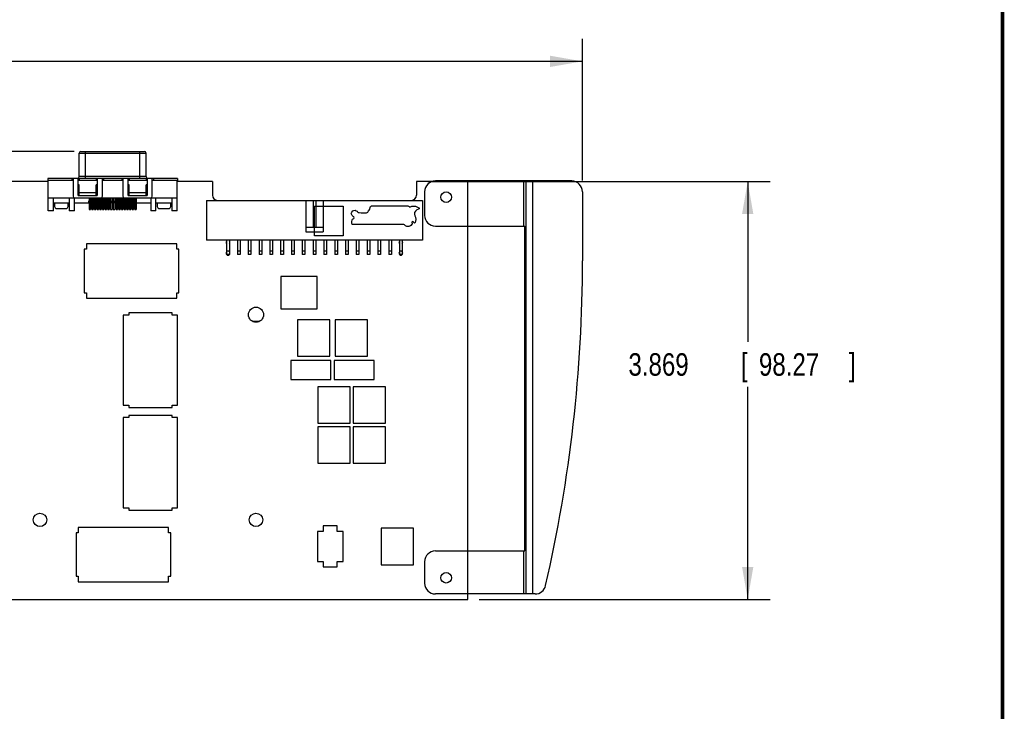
# Model space of a CAD drawing. Header units: inches. Extents: x 0.2 to 16.8, y 0.1 to 10.8.
# Tile 19 of 20: x 11.3 to 16.8, y 3 to 6.8. Entities that reach past the tile are written whole.
import ezdxf

# ---------------------------------------------------------------- set-up
doc = ezdxf.new("R2010")
doc.units = ezdxf.units.IN
doc.header["$LTSCALE"] = 0.935
doc.header["$MEASUREMENT"] = 0
doc.layers.get('0').update_dxf_attribs({"linetype": 'CONTINUOUS'})
doc.layers.add('DIMENSIONS', color=7, linetype='CONTINUOUS')
doc.styles.get("Standard").update_dxf_attribs({"font": 'txt', "width": 0.8})
doc.dimstyles.new('DIMSTYLE_1', dxfattribs={"dimtxt": 0.125, "dimasz": 0.18, "dimexe": 0.18, "dimexo": 0.0625, "dimgap": 0.09, "dimtad": 0, "dimtih": 1, "dimtoh": 1, "dimdec": 3, "dimlfac": 1.666667, "dimzin": 4, "dimdsep": 46, "dimtxsty": 'STANDARD', "dimblk": '_FILLED', "dimblk1": '_FILLED', "dimblk2": '_FILLED', "dimcen": 0.09, "dimadec": 0, "dimazin": 0, "dimtp": 0.001, "dimtm": 0.001, "dimtfac": 1, "dimtdec": 3, "dimtofl": 0, "dimtmove": 0, "dimatfit": 3, "dimldrblk": '_FILLED', "dimfxl": 1, "dimtolj": 1, "dimtzin": 4, "dimarcsym": 0})

# ---------------------------------------------------------------- blocks, each defined once
blk = doc.blocks.new('_FILLED')
at = {"color": 0, "linetype": 'BYBLOCK'}
blk.add_solid([(0, 0), (-1, 0.174), (-1, -0.174)], dxfattribs=at)
blk = doc.blocks.new('*D0')
at = {"layer": 'DIMENSIONS', "color": 2, "linetype": 'CONTINUOUS'}
for p, q in [((13.557, 5.9127), (15.4595, 5.9127)), ((15.3345, 5.9127), (15.3345, 5.0215)), ((15.3345, 3.5913), (15.3345, 4.7715)), ((13.842, 3.5913), (15.4595, 3.5913))]:
    blk.add_line(p, q, dxfattribs=at)
at = {"layer": 'DIMENSIONS', "color": 2, "linetype": 'CONTINUOUS', "xscale": 0.18, "yscale": 0.18, "zscale": 0.18}
for p, rotation in [((15.3345, 5.9127), 90), ((15.3345, 3.5913), 270)]:
    blk.add_blockref('_FILLED', p, dxfattribs=dict(at, rotation=rotation))
at = {"layer": 'DIMENSIONS', "color": 2, "linetype": 'CONTINUOUS', "width": 0.8}
for s, p in [('3.869', (14.672, 4.834)), ('[', (15.297, 4.834)), ('98.27', (15.397, 4.834)), (']', (15.897, 4.834))]:
    blk.add_text(s, height=0.125, dxfattribs=at).set_placement(p)
blk = doc.blocks.new('*D4')
at = {"layer": 'DIMENSIONS', "color": 2, "linetype": 'CONTINUOUS'}
for p, q in [((5.3919, 6.5806), (5.2147, 6.5806)), ((5.3919, 6.0806), (5.3919, 6.5806)), ((11.5936, 6.0806), (5.2669, 6.0806)), ((6.3472, 3.3963), (5.2669, 3.3963)), ((5.3919, 3.3963), (5.3919, 3.0363))]:
    blk.add_line(p, q, dxfattribs=at)
at = {"layer": 'DIMENSIONS', "color": 2, "linetype": 'CONTINUOUS', "xscale": 0.18, "yscale": 0.18, "zscale": 0.18}
for p, rotation in [((5.3919, 6.0806), 270), ((5.3919, 3.3963), 90)]:
    blk.add_blockref('_FILLED', p, dxfattribs=dict(at, rotation=rotation))
at = {"layer": 'DIMENSIONS', "color": 2, "linetype": 'CONTINUOUS', "width": 0.8}
for s, p in [('4.474', (3.7272, 6.5181)), ('[', (4.3522, 6.5181)), ('113.64', (4.4522, 6.5181)), (']', (5.0522, 6.5181))]:
    blk.add_text(s, height=0.125, dxfattribs=at).set_placement(p)
blk = doc.blocks.new('*D17')
at = {"layer": 'DIMENSIONS', "color": 2, "linetype": 'CONTINUOUS'}
for p, q in [((5.9837, 5.5264), (5.9837, 6.7056)), ((14.4167, 5.9188), (14.4167, 6.7056)), ((5.9837, 6.5806), (9.6822, 6.5806)), ((14.4167, 6.5806), (11.0322, 6.5806))]:
    blk.add_line(p, q, dxfattribs=at)
at = {"layer": 'DIMENSIONS', "color": 2, "linetype": 'CONTINUOUS', "xscale": 0.18, "yscale": 0.18, "zscale": 0.18, "rotation": 180}
blk.add_blockref('_FILLED', (5.9837, 6.5806), dxfattribs=at)
at = {"layer": 'DIMENSIONS', "color": 2, "linetype": 'CONTINUOUS', "xscale": 0.18, "yscale": 0.18, "zscale": 0.18}
blk.add_blockref('_FILLED', (14.4167, 6.5806), dxfattribs=at)
at = {"layer": 'DIMENSIONS', "color": 2, "linetype": 'CONTINUOUS', "width": 0.8}
for s, p in [('14.055', (9.7447, 6.5181)), ('[', (10.4697, 6.5181)), ('357', (10.5697, 6.5181)), (']', (10.8697, 6.5181))]:
    blk.add_text(s, height=0.125, dxfattribs=at).set_placement(p)

msp = doc.modelspace()

# ---------------------------------------------------------------- linework, layer by layer
at = {"color": 7, "linetype": 'CONTINUOUS'}
for p, q in [((11.63015, 6.08061), (11.9833, 6.08061)), ((11.65613, 5.93061), (11.65613, 6.08061)), ((11.95732, 5.93061), (11.95732, 6.08061)), ((11.6207, 5.94006), (11.6207, 6.07117)), ((11.6207, 6.07117), (11.99275, 6.07117)), ((11.99275, 5.94006), (11.99275, 6.07117)), ((11.44909, 5.91266), (6.72773, 5.91266)), ((11.44673, 5.93061), (11.44673, 5.9188)), ((12.16673, 5.93061), (11.44673, 5.93061)), ((11.58645, 5.9188), (11.44673, 5.9188)), ((11.44909, 5.75061), (11.44909, 5.9188)), ((11.58054, 5.93061), (11.58054, 5.9188)), ((11.58645, 5.93061), (11.58645, 5.83093)), ((11.6148, 5.83565), (11.6148, 5.93061)), ((11.7211, 5.9188), (11.6148, 5.9188)), ((11.99275, 5.94006), (11.6207, 5.94006)), ((11.6207, 5.93061), (11.6207, 5.9188)), ((11.71519, 5.93061), (11.71519, 5.9188)), ((11.7211, 5.93061), (11.7211, 5.83565)), ((11.74944, 5.83093), (11.74944, 5.93061)), ((11.86401, 5.9188), (11.74944, 5.9188)), ((11.75535, 5.93061), (11.75535, 5.9188)), ((11.8581, 5.93061), (11.8581, 5.9188)), ((11.86401, 5.93061), (11.86401, 5.83093)), ((11.89235, 5.83565), (11.89235, 5.93061)), ((11.99865, 5.9188), (11.89235, 5.9188)), ((11.89826, 5.93061), (11.89826, 5.9188)), ((11.99275, 5.93061), (11.99275, 5.9188)), ((11.99865, 5.93061), (11.99865, 5.83565)), ((12.027, 5.83093), (12.027, 5.93061)), ((12.16673, 5.9188), (12.027, 5.9188)), ((12.03291, 5.93061), (12.03291, 5.9188)), ((12.16436, 5.75061), (12.16436, 5.9188)), ((12.36053, 5.91266), (12.16436, 5.91266)), ((12.16673, 5.93061), (12.16673, 5.9188)), ((12.36053, 5.91266), (12.36053, 5.83646)), ((13.58024, 5.91266), (13.49453, 5.91266)), ((13.49453, 5.91266), (13.49453, 5.83646)), ((14.35673, 5.91626), (13.59953, 5.91626)), ((13.77953, 3.59126), (13.77953, 5.91626)), ((14.08935, 5.91626), (14.08935, 5.66486)), ((14.10177, 5.91626), (14.10177, 3.62126)), ((14.13897, 5.91626), (14.13897, 3.62126)), ((11.6207, 5.89471), (11.6148, 5.89471)), ((11.6207, 5.83565), (11.6207, 5.89471)), ((11.7211, 5.89471), (11.71519, 5.89471)), ((11.71519, 5.83565), (11.71519, 5.89471)), ((11.89826, 5.89471), (11.89235, 5.89471)), ((11.89826, 5.83565), (11.89826, 5.89471)), ((11.99865, 5.89471), (11.99275, 5.89471)), ((11.99275, 5.83565), (11.99275, 5.89471)), ((13.53953, 5.85626), (13.53953, 5.72486)), ((14.41673, 5.85626), (14.41673, 5.47226)), ((11.44909, 5.82148), (11.59458, 5.82148)), ((11.47743, 5.75061), (11.47743, 5.82148)), ((11.56602, 5.82148), (11.56602, 5.75061)), ((11.59436, 5.75061), (11.59436, 5.82148)), ((11.5959, 5.82148), (12.01755, 5.82148)), ((11.6148, 5.83565), (11.7211, 5.83565)), ((11.71519, 5.84983), (11.6207, 5.84983)), ((11.67515, 5.79313), (11.67527, 5.80494)), ((11.67539, 5.82148), (11.67539, 5.75676)), ((11.67539, 5.80022), (11.68318, 5.80022)), ((11.68318, 5.82148), (11.68318, 5.75676)), ((11.68342, 5.79313), (11.6833, 5.80494)), ((11.69015, 5.79313), (11.69027, 5.80494)), ((11.69039, 5.82148), (11.69039, 5.75676)), ((11.69039, 5.80022), (11.69818, 5.80022)), ((11.69818, 5.82148), (11.69818, 5.75676)), ((11.69842, 5.79313), (11.6983, 5.80494)), ((11.70515, 5.79313), (11.70527, 5.80494)), ((11.70539, 5.82148), (11.70539, 5.75676)), ((11.70539, 5.80022), (11.71318, 5.80022)), ((11.71318, 5.82148), (11.71318, 5.75676)), ((11.71342, 5.79313), (11.7133, 5.80494)), ((11.72015, 5.79313), (11.72027, 5.80494)), ((11.72039, 5.82148), (11.72039, 5.75676)), ((11.72039, 5.80022), (11.72818, 5.80022)), ((11.72818, 5.82148), (11.72818, 5.75676)), ((11.72842, 5.79313), (11.7283, 5.80494)), ((11.73515, 5.79313), (11.73527, 5.80494)), ((11.73539, 5.82148), (11.73539, 5.75676)), ((11.73539, 5.80022), (11.74318, 5.80022)), ((11.74318, 5.82148), (11.74318, 5.75676)), ((11.74342, 5.79313), (11.7433, 5.80494)), ((11.75015, 5.79313), (11.75027, 5.80494)), ((11.75039, 5.82148), (11.75039, 5.75676)), ((11.75039, 5.80022), (11.75818, 5.80022)), ((11.75818, 5.82148), (11.75818, 5.75676)), ((11.75842, 5.79313), (11.7583, 5.80494)), ((11.76515, 5.79313), (11.76527, 5.80494)), ((11.76539, 5.82148), (11.76539, 5.75676)), ((11.76539, 5.80022), (11.77318, 5.80022)), ((11.77318, 5.82148), (11.77318, 5.75676)), ((11.77342, 5.79313), (11.7733, 5.80494)), ((11.78015, 5.79313), (11.78027, 5.80494)), ((11.78039, 5.82148), (11.78039, 5.75676)), ((11.78039, 5.80022), (11.78818, 5.80022)), ((11.78818, 5.82148), (11.78818, 5.75676)), ((11.78842, 5.79313), (11.7883, 5.80494)), ((11.79515, 5.79313), (11.79527, 5.80494)), ((11.79539, 5.82148), (11.79539, 5.75676)), ((11.79539, 5.80022), (11.80318, 5.80022)), ((11.80318, 5.82148), (11.80318, 5.75676)), ((11.80342, 5.79313), (11.8033, 5.80494)), ((11.81015, 5.79313), (11.81027, 5.80494)), ((11.81039, 5.82148), (11.81039, 5.75676)), ((11.81039, 5.80022), (11.81818, 5.80022)), ((11.81818, 5.82148), (11.81818, 5.75676)), ((11.81842, 5.79313), (11.8183, 5.80494)), ((11.82515, 5.79313), (11.82527, 5.80494)), ((11.82539, 5.82148), (11.82539, 5.75676)), ((11.82539, 5.80022), (11.83318, 5.80022)), ((11.83318, 5.82148), (11.83318, 5.75676)), ((11.83342, 5.79313), (11.8333, 5.80494)), ((11.84015, 5.79313), (11.84027, 5.80494)), ((11.84039, 5.82148), (11.84039, 5.75676)), ((11.84039, 5.80022), (11.84818, 5.80022)), ((11.84818, 5.82148), (11.84818, 5.75676)), ((11.84842, 5.79313), (11.8483, 5.80494)), ((11.85515, 5.79313), (11.85527, 5.80494)), ((11.85539, 5.82148), (11.85539, 5.75676)), ((11.85539, 5.80022), (11.86318, 5.80022)), ((11.86318, 5.82148), (11.86318, 5.75676)), ((11.86342, 5.79313), (11.8633, 5.80494)), ((11.87015, 5.79313), (11.87027, 5.80494)), ((11.87039, 5.82148), (11.87039, 5.75676)), ((11.87039, 5.80022), (11.87818, 5.80022)), ((11.87818, 5.82148), (11.87818, 5.75676)), ((11.87842, 5.79313), (11.8783, 5.80494)), ((11.88515, 5.79313), (11.88527, 5.80494)), ((11.88539, 5.82148), (11.88539, 5.75676)), ((11.88539, 5.80022), (11.89318, 5.80022)), ((11.89235, 5.83565), (11.99865, 5.83565)), ((11.89318, 5.82148), (11.89318, 5.75676)), ((11.89342, 5.79313), (11.8933, 5.80494)), ((11.99275, 5.84983), (11.89826, 5.84983)), ((11.90015, 5.79313), (11.90027, 5.80494)), ((11.90039, 5.82148), (11.90039, 5.75676)), ((11.90039, 5.80022), (11.90818, 5.80022)), ((11.90818, 5.82148), (11.90818, 5.75676)), ((11.90842, 5.79313), (11.9083, 5.80494)), ((11.91515, 5.79313), (11.91527, 5.80494)), ((11.91539, 5.82148), (11.91539, 5.75676)), ((11.91539, 5.80022), (11.92318, 5.80022)), ((11.92318, 5.82148), (11.92318, 5.75676)), ((11.92342, 5.79313), (11.9233, 5.80494)), ((11.93015, 5.79313), (11.93027, 5.80494)), ((11.93039, 5.82148), (11.93039, 5.75676)), ((11.93039, 5.80022), (11.93818, 5.80022)), ((11.93818, 5.82148), (11.93818, 5.75676)), ((11.93842, 5.79313), (11.9383, 5.80494)), ((12.01887, 5.82148), (12.16436, 5.82148)), ((12.01909, 5.82148), (12.01909, 5.75061)), ((12.04743, 5.75061), (12.04743, 5.82148)), ((12.13602, 5.82148), (12.13602, 5.75061)), ((12.32753, 5.80826), (13.52753, 5.80826)), ((12.32753, 5.80826), (12.32753, 5.58626)), ((12.87953, 5.80826), (12.87953, 5.63426)), ((12.92003, 5.80826), (12.92003, 5.65826)), ((12.93503, 5.80826), (12.93503, 5.65826)), ((12.97553, 5.80826), (12.97553, 5.63426)), ((13.52753, 5.80826), (13.52753, 5.58626)), ((11.47743, 5.75061), (11.44909, 5.75061)), ((11.56602, 5.79313), (11.47743, 5.79313)), ((11.48381, 5.79313), (11.48381, 5.77447)), ((11.49562, 5.76266), (11.54712, 5.76266)), ((11.55893, 5.77447), (11.55893, 5.79313)), ((11.59436, 5.75061), (11.56602, 5.75061)), ((11.67515, 5.79313), (11.59436, 5.79313)), ((11.67539, 5.75676), (11.68318, 5.75676)), ((11.69015, 5.79313), (11.68342, 5.79313)), ((11.69039, 5.75676), (11.69818, 5.75676)), ((11.70515, 5.79313), (11.69842, 5.79313)), ((11.70539, 5.75676), (11.71318, 5.75676)), ((11.72015, 5.79313), (11.71342, 5.79313)), ((11.72039, 5.75676), (11.72818, 5.75676)), ((11.73515, 5.79313), (11.72842, 5.79313)), ((11.73539, 5.75676), (11.74318, 5.75676)), ((11.75015, 5.79313), (11.74342, 5.79313)), ((11.75039, 5.75676), (11.75818, 5.75676)), ((11.76515, 5.79313), (11.75842, 5.79313)), ((11.76539, 5.75676), (11.77318, 5.75676)), ((11.78015, 5.79313), (11.77342, 5.79313)), ((11.78039, 5.75676), (11.78818, 5.75676)), ((11.79515, 5.79313), (11.78842, 5.79313)), ((11.79539, 5.75676), (11.80318, 5.75676)), ((11.81015, 5.79313), (11.80342, 5.79313)), ((11.81039, 5.75676), (11.81818, 5.75676)), ((11.82515, 5.79313), (11.81842, 5.79313)), ((11.82539, 5.75676), (11.83318, 5.75676)), ((11.84015, 5.79313), (11.83342, 5.79313)), ((11.84039, 5.75676), (11.84818, 5.75676)), ((11.85515, 5.79313), (11.84842, 5.79313)), ((11.85539, 5.75676), (11.86318, 5.75676)), ((11.87015, 5.79313), (11.86342, 5.79313)), ((11.87039, 5.75676), (11.87818, 5.75676)), ((11.88515, 5.79313), (11.87842, 5.79313)), ((11.88539, 5.75676), (11.89318, 5.75676)), ((11.90015, 5.79313), (11.89342, 5.79313)), ((11.90039, 5.75676), (11.90818, 5.75676)), ((11.91515, 5.79313), (11.90842, 5.79313)), ((11.91539, 5.75676), (11.92318, 5.75676)), ((11.93015, 5.79313), (11.92342, 5.79313)), ((11.93039, 5.75676), (11.93818, 5.75676)), ((12.01909, 5.79313), (11.93842, 5.79313)), ((12.04743, 5.75061), (12.01909, 5.75061)), ((12.13602, 5.79313), (12.04743, 5.79313)), ((12.05452, 5.79313), (12.05452, 5.77447)), ((12.06633, 5.76266), (12.11783, 5.76266)), ((12.12964, 5.77447), (12.12964, 5.79313)), ((12.16436, 5.75061), (12.13602, 5.75061)), ((12.97553, 5.65826), (12.87953, 5.65826)), ((12.87953, 5.63426), (12.97553, 5.63426)), ((13.59953, 5.66486), (14.09633, 5.66486)), ((14.09633, 3.86066), (14.09633, 5.66486)), ((13.52753, 5.58626), (12.32753, 5.58626)), ((12.44003, 5.58626), (12.44003, 5.50676)), ((12.45503, 5.58626), (12.45503, 5.50676)), ((12.50003, 5.58626), (12.50003, 5.50676)), ((12.51503, 5.58626), (12.51503, 5.50676)), ((12.56003, 5.58626), (12.56003, 5.50676)), ((12.57503, 5.58626), (12.57503, 5.50676)), ((12.62003, 5.58626), (12.62003, 5.50676)), ((12.63503, 5.58626), (12.63503, 5.50676)), ((12.68003, 5.58626), (12.68003, 5.50676)), ((12.69503, 5.58626), (12.69503, 5.50676)), ((12.74003, 5.58626), (12.74003, 5.50676)), ((12.75503, 5.58626), (12.75503, 5.50676)), ((12.80003, 5.58626), (12.80003, 5.50676)), ((12.81503, 5.58626), (12.81503, 5.50676)), ((12.86003, 5.58626), (12.86003, 5.50676)), ((12.87503, 5.58626), (12.87503, 5.50676)), ((12.92003, 5.58626), (12.92003, 5.50676)), ((12.93503, 5.58626), (12.93503, 5.50676)), ((12.98003, 5.58626), (12.98003, 5.50676)), ((12.99503, 5.58626), (12.99503, 5.50676)), ((13.04003, 5.58626), (13.04003, 5.50676)), ((13.05503, 5.58626), (13.05503, 5.50676)), ((13.10003, 5.58626), (13.10003, 5.50676)), ((13.11503, 5.58626), (13.11503, 5.50676)), ((13.16003, 5.58626), (13.16003, 5.50676)), ((13.17503, 5.58626), (13.17503, 5.50676)), ((13.22003, 5.58626), (13.22003, 5.50676)), ((13.23503, 5.58626), (13.23503, 5.50676)), ((13.28003, 5.58626), (13.28003, 5.50676)), ((13.29503, 5.58626), (13.29503, 5.50676)), ((13.34003, 5.58626), (13.34003, 5.50676)), ((13.35503, 5.58626), (13.35503, 5.50676)), ((13.40003, 5.58626), (13.40003, 5.50676)), ((13.41503, 5.58626), (13.41503, 5.50676)), ((11.66086, 5.53621), (11.64834, 5.53621)), ((11.64834, 5.53621), (11.64834, 5.29432)), ((12.16259, 5.56621), (11.66086, 5.56621)), ((11.66086, 5.56621), (11.66086, 5.53621)), ((12.16259, 5.53621), (12.16259, 5.56621)), ((12.17511, 5.53621), (12.16259, 5.53621)), ((12.17511, 5.29432), (12.17511, 5.53621)), ((12.45503, 5.52626), (12.44003, 5.52626)), ((12.51503, 5.52626), (12.50003, 5.52626)), ((12.57503, 5.52626), (12.56003, 5.52626)), ((12.63503, 5.52626), (12.62003, 5.52626)), ((12.69503, 5.52626), (12.68003, 5.52626)), ((12.75503, 5.52626), (12.74003, 5.52626)), ((12.81503, 5.52626), (12.80003, 5.52626)), ((12.87503, 5.52626), (12.86003, 5.52626)), ((12.93503, 5.52626), (12.92003, 5.52626)), ((12.99503, 5.52626), (12.98003, 5.52626)), ((13.05503, 5.52626), (13.04003, 5.52626)), ((13.11503, 5.52626), (13.10003, 5.52626)), ((13.17503, 5.52626), (13.16003, 5.52626)), ((13.23503, 5.52626), (13.22003, 5.52626)), ((13.29503, 5.52626), (13.28003, 5.52626)), ((13.35503, 5.52626), (13.34003, 5.52626)), ((13.41503, 5.52626), (13.40003, 5.52626)), ((12.45503, 5.50676), (12.44003, 5.50676)), ((12.51503, 5.50676), (12.50003, 5.50676)), ((12.57503, 5.50676), (12.56003, 5.50676)), ((12.63503, 5.50676), (12.62003, 5.50676)), ((12.69503, 5.50676), (12.68003, 5.50676)), ((12.75503, 5.50676), (12.74003, 5.50676)), ((12.81503, 5.50676), (12.80003, 5.50676)), ((12.87503, 5.50676), (12.86003, 5.50676)), ((12.93503, 5.50676), (12.92003, 5.50676)), ((12.99503, 5.50676), (12.98003, 5.50676)), ((13.05503, 5.50676), (13.04003, 5.50676)), ((13.11503, 5.50676), (13.10003, 5.50676)), ((13.17503, 5.50676), (13.16003, 5.50676)), ((13.23503, 5.50676), (13.22003, 5.50676)), ((13.29503, 5.50676), (13.28003, 5.50676)), ((13.35503, 5.50676), (13.34003, 5.50676)), ((13.41503, 5.50676), (13.40003, 5.50676)), ((12.9433, 5.38503), (12.74015, 5.38503)), ((12.74015, 5.38503), (12.74015, 5.2055)), ((12.9433, 5.2055), (12.9433, 5.38503)), ((11.64834, 5.29432), (11.66086, 5.29432)), ((11.66086, 5.29432), (11.66086, 5.26432)), ((11.66086, 5.26432), (12.16259, 5.26432)), ((12.16259, 5.29432), (12.17511, 5.29432)), ((12.16259, 5.26432), (12.16259, 5.29432)), ((12.74015, 5.2055), (12.9433, 5.2055)), ((11.89578, 5.17113), (11.86578, 5.17113)), ((11.86578, 5.17113), (11.86578, 4.6694)), ((12.13767, 5.18365), (11.89578, 5.18365)), ((11.89578, 5.18365), (11.89578, 5.17113)), ((12.13767, 5.17113), (12.13767, 5.18365)), ((12.16767, 5.17113), (12.13767, 5.17113)), ((12.16767, 4.6694), (12.16767, 5.17113)), ((13.01249, 5.14484), (12.83296, 5.14484)), ((12.83296, 5.14484), (12.83296, 4.94169)), ((13.01249, 4.94169), (13.01249, 5.14484)), ((13.22249, 5.14484), (13.04296, 5.14484)), ((13.04296, 5.14484), (13.04296, 4.94169)), ((13.22249, 4.94169), (13.22249, 5.14484)), ((12.62308, 5.13596), (12.58277, 5.13596)), ((12.83296, 4.94169), (13.01249, 4.94169)), ((13.04296, 4.94169), (13.22249, 4.94169)), ((13.01903, 4.91876), (12.79643, 4.91876)), ((12.79643, 4.91876), (12.79643, 4.81376)), ((13.01903, 4.81376), (13.01903, 4.91876)), ((13.25903, 4.91876), (13.03643, 4.91876)), ((13.03643, 4.91876), (13.03643, 4.81376)), ((13.25903, 4.81376), (13.25903, 4.91876)), ((12.79643, 4.81376), (13.01903, 4.81376)), ((13.03643, 4.81376), (13.25903, 4.81376)), ((13.12649, 4.77284), (12.94696, 4.77284)), ((12.94696, 4.77284), (12.94696, 4.56969)), ((13.12649, 4.56969), (13.12649, 4.77284)), ((13.32149, 4.77284), (13.14196, 4.77284)), ((13.14196, 4.77284), (13.14196, 4.56969)), ((13.32149, 4.56969), (13.32149, 4.77284)), ((11.86578, 4.6694), (11.89578, 4.6694)), ((11.89578, 4.6694), (11.89578, 4.65688)), ((11.89578, 4.65688), (12.13767, 4.65688)), ((12.13767, 4.6694), (12.16767, 4.6694)), ((12.13767, 4.65688), (12.13767, 4.6694)), ((11.89578, 4.60113), (11.86578, 4.60113)), ((11.86578, 4.60113), (11.86578, 4.0994)), ((12.13767, 4.61365), (11.89578, 4.61365)), ((11.89578, 4.61365), (11.89578, 4.60113)), ((12.13767, 4.60113), (12.13767, 4.61365)), ((12.16767, 4.60113), (12.13767, 4.60113)), ((12.16767, 4.0994), (12.16767, 4.60113)), ((12.94696, 4.56969), (13.12649, 4.56969)), ((13.12649, 4.55084), (12.94696, 4.55084)), ((12.94696, 4.55084), (12.94696, 4.34769)), ((13.12649, 4.34769), (13.12649, 4.55084)), ((13.14196, 4.56969), (13.32149, 4.56969)), ((13.32149, 4.55084), (13.14196, 4.55084)), ((13.14196, 4.55084), (13.14196, 4.34769)), ((13.32149, 4.34769), (13.32149, 4.55084)), ((12.94696, 4.34769), (13.12649, 4.34769)), ((13.14196, 4.34769), (13.32149, 4.34769)), ((11.86578, 4.0994), (11.89578, 4.0994)), ((11.89578, 4.0994), (11.89578, 4.08688)), ((11.89578, 4.08688), (12.13767, 4.08688)), ((12.13767, 4.0994), (12.16767, 4.0994)), ((12.13767, 4.08688), (12.13767, 4.0994)), ((13.05473, 3.99926), (12.97673, 3.99926)), ((12.97673, 3.99926), (12.97673, 3.96926)), ((13.05473, 3.96926), (13.05473, 3.99926)), ((11.61586, 3.96121), (11.60334, 3.96121)), ((11.60334, 3.96121), (11.60334, 3.71932)), ((12.11759, 3.99121), (11.61586, 3.99121)), ((11.61586, 3.99121), (11.61586, 3.96121)), ((12.11759, 3.96121), (12.11759, 3.99121)), ((12.13011, 3.96121), (12.11759, 3.96121)), ((12.13011, 3.71932), (12.13011, 3.96121)), ((12.97673, 3.96926), (12.94373, 3.96926)), ((12.94373, 3.96926), (12.94373, 3.80126)), ((13.08773, 3.96926), (13.05473, 3.96926)), ((13.08773, 3.80126), (13.08773, 3.96926)), ((13.47749, 3.98684), (13.29796, 3.98684)), ((13.29796, 3.98684), (13.29796, 3.78369)), ((13.47749, 3.78369), (13.47749, 3.98684)), ((13.59953, 3.86066), (14.09633, 3.86066)), ((14.08935, 3.86066), (14.08935, 3.62126)), ((12.94373, 3.80126), (12.97673, 3.80126)), ((12.97673, 3.80126), (12.97673, 3.77126)), ((13.05473, 3.80126), (13.08773, 3.80126)), ((13.05473, 3.77126), (13.05473, 3.80126)), ((13.29796, 3.78369), (13.47749, 3.78369)), ((13.53953, 3.80066), (13.53953, 3.68126)), ((12.97673, 3.77126), (13.05473, 3.77126)), ((11.60334, 3.71932), (11.61586, 3.71932)), ((11.61586, 3.71932), (11.61586, 3.68932)), ((11.61586, 3.68932), (12.11759, 3.68932)), ((12.11759, 3.71932), (12.13011, 3.71932)), ((12.11759, 3.68932), (12.11759, 3.71932)), ((14.15362, 3.62126), (13.59953, 3.62126)), ((9.27053, 3.59126), (13.77953, 3.59126))]:
    msp.add_line(p, q, dxfattribs=at)
at = {"color": 6, "linetype": 'CONTINUOUS'}
for p, q in [((12.92823, 5.77663), (13.08769, 5.77663)), ((12.92823, 5.61208), (12.92823, 5.77663)), ((13.08769, 5.77663), (13.08769, 5.61208)), ((13.13455, 5.74306), (13.1401, 5.75059)), ((13.1401, 5.75059), (13.14565, 5.75218)), ((13.14565, 5.75218), (13.15476, 5.75297)), ((13.15476, 5.75297), (13.16031, 5.75059)), ((13.16031, 5.75059), (13.16467, 5.74782)), ((13.16467, 5.74782), (13.16626, 5.74544)), ((13.16626, 5.74544), (13.17022, 5.74148)), ((13.22493, 5.74266), (13.2273, 5.7498)), ((13.2273, 5.7498), (13.23087, 5.75575)), ((13.23087, 5.75575), (13.23404, 5.75654)), ((13.23404, 5.75654), (13.23523, 5.75931)), ((13.23523, 5.75931), (13.23682, 5.76803)), ((13.23682, 5.76803), (13.2388, 5.77477)), ((13.2388, 5.77477), (13.24395, 5.77755)), ((13.24395, 5.77755), (13.44572, 5.77755)), ((13.44572, 5.77755), (13.45444, 5.77358)), ((13.45444, 5.77358), (13.45801, 5.77002)), ((13.45801, 5.77002), (13.46197, 5.77239)), ((13.46197, 5.77239), (13.46871, 5.77596)), ((13.46871, 5.77596), (13.47902, 5.77636)), ((13.47902, 5.77636), (13.48972, 5.77517)), ((13.48933, 5.74742), (13.48417, 5.74068)), ((13.49725, 5.75495), (13.48933, 5.74742)), ((13.48972, 5.77517), (13.50439, 5.76922)), ((13.50558, 5.75931), (13.49725, 5.75495)), ((13.50439, 5.76922), (13.50677, 5.76764)), ((13.51033, 5.7613), (13.50558, 5.75931)), ((13.50677, 5.76764), (13.50954, 5.76605)), ((13.50954, 5.76605), (13.51033, 5.7613)), ((13.13256, 5.73553), (13.13455, 5.74306)), ((13.13692, 5.72403), (13.13256, 5.73553)), ((13.13455, 5.68915), (13.13692, 5.69985)), ((13.13455, 5.68122), (13.13455, 5.68915)), ((13.14129, 5.72126), (13.13692, 5.72403)), ((13.13692, 5.69985), (13.1397, 5.70461)), ((13.1397, 5.70461), (13.14644, 5.70659)), ((13.14366, 5.71928), (13.14129, 5.72126)), ((13.14723, 5.71611), (13.14366, 5.71928)), ((13.14644, 5.70659), (13.14802, 5.71175)), ((13.14802, 5.71175), (13.14723, 5.71611)), ((13.17022, 5.74148), (13.17656, 5.74029)), ((13.17656, 5.74029), (13.18766, 5.73949)), ((13.18766, 5.73949), (13.21739, 5.73989)), ((13.21739, 5.73989), (13.22493, 5.74266)), ((13.47188, 5.68994), (13.46951, 5.68638)), ((13.47942, 5.68519), (13.47188, 5.68994)), ((13.48417, 5.74068), (13.48417, 5.73157)), ((13.48417, 5.73157), (13.48615, 5.72324)), ((13.48615, 5.72324), (13.48893, 5.71492)), ((13.48933, 5.69193), (13.48774, 5.68479)), ((13.48893, 5.71492), (13.49012, 5.70184)), ((13.49012, 5.70184), (13.48933, 5.69193)), ((13.13732, 5.67488), (13.13455, 5.68122)), ((13.42432, 5.67488), (13.13732, 5.67488)), ((13.42709, 5.67171), (13.42432, 5.67488)), ((13.43304, 5.66656), (13.42709, 5.67171)), ((13.44017, 5.66378), (13.43304, 5.66656)), ((13.45167, 5.66338), (13.44017, 5.66378)), ((13.45722, 5.66457), (13.45167, 5.66338)), ((13.46316, 5.66774), (13.45722, 5.66457)), ((13.4699, 5.67805), (13.46316, 5.66774)), ((13.46951, 5.68638), (13.4699, 5.67805)), ((13.48378, 5.68241), (13.47942, 5.68519)), ((13.48774, 5.68479), (13.48378, 5.68241)), ((13.08769, 5.61208), (12.92823, 5.61208))]:
    msp.add_line(p, q, dxfattribs=at)
at = {"color": 7, "linetype": 'CONTINUOUS', "const_width": 0.02}
msp.add_lwpolyline([(16.75, 0.25859), (16.75, 10.75859)], dxfattribs=at)
at = {"color": 7, "linetype": 'CONTINUOUS'}
for centre, radius in [((13.65953, 5.82626), 0.0294), ((12.60293, 5.17286), 0.04205), ((11.40293, 4.03286), 0.0375), ((12.60293, 4.03286), 0.0375), ((13.65953, 3.71126), 0.0294)]:
    msp.add_circle(centre, radius, dxfattribs=at)
for centre, radius, start, end in [((11.63015, 6.07117), 0.00945, 90, 180), ((11.9833, 6.07117), 0.00945, 0, 90), ((11.61125, 5.94006), 0.00945, 270, 360), ((12.0022, 5.94006), 0.00945, 180, 270), ((13.59953, 5.85626), 0.06, 90, 180), ((14.35673, 5.85626), 0.06, 0, 90), ((11.5959, 5.83093), 0.00945, 180, 270), ((11.73999, 5.83093), 0.00945, 270, 360), ((11.87346, 5.83093), 0.00945, 180, 270), ((12.01755, 5.83093), 0.00945, 270, 360), ((12.38873, 5.83646), 0.0282, 180, 270), ((13.46633, 5.83646), 0.0282, 270, 360), ((11.49562, 5.77447), 0.01181, 180, 270), ((11.54712, 5.77447), 0.01181, 270, 360), ((12.06633, 5.77447), 0.01181, 180, 270), ((12.11783, 5.77447), 0.01181, 270, 360), ((13.59953, 5.72486), 0.06, 180, 270), ((12.44753, 5.57426), 0.0105, 135.58469, 224.41531), ((12.44753, 5.57426), 0.0105, 315.58469, 44.41531), ((13.40753, 5.57426), 0.0105, 135.58469, 224.41531), ((13.40753, 5.57426), 0.0105, 315.58469, 44.41531), ((12.44753, 5.51426), 0.0105, 135.58469, 224.41531), ((12.44753, 5.51426), 0.0105, 225.58469, 314.41531), ((12.44753, 5.51426), 0.0105, 315.58469, 44.41531), ((13.40753, 5.51426), 0.0105, 135.58469, 224.41531), ((13.40753, 5.51426), 0.0105, 225.58469, 314.41531), ((13.40753, 5.51426), 0.0105, 315.58469, 44.41531), ((6.35873, 5.47226), 8.058, 347.059976, 360), ((13.59953, 3.80066), 0.06, 90, 180), ((13.59953, 3.68126), 0.06, 180, 270), ((14.15362, 3.68126), 0.06, 270, 347.05998)]:
    msp.add_arc(centre, radius, start, end, dxfattribs=at)

# ---------------------------------------------------------------- dimensions: what is measured, and where the dimension line sits
at = {"layer": 'DIMENSIONS', "color": 2, "linetype": 'CONTINUOUS'}
for base, p1, p2, angle, picture, middle in [((5.98373, 6.58061), (14.41673, 5.91876), (5.98373, 5.52636), 180, '*D17', (10.35723, 6.58061)), ((5.39193, 6.08061), (6.34723, 3.39626), (11.59363, 6.08061), 90, '*D4', (4.43965, 6.58061)), ((15.33451, 5.91266), (13.84203, 3.59126), (13.55703, 5.91266), 90, '*D0', (15.33451, 4.89654))]:
    dim = msp.add_linear_dim(base=base, p1=p1, p2=p2, angle=angle, dimstyle='DIMSTYLE_1', dxfattribs=at)
    dim.commit()
    dim.dimension.update_dxf_attribs({"geometry": picture, "text_midpoint": middle, "dimtype": 160})

doc.saveas('drawing.dxf')
